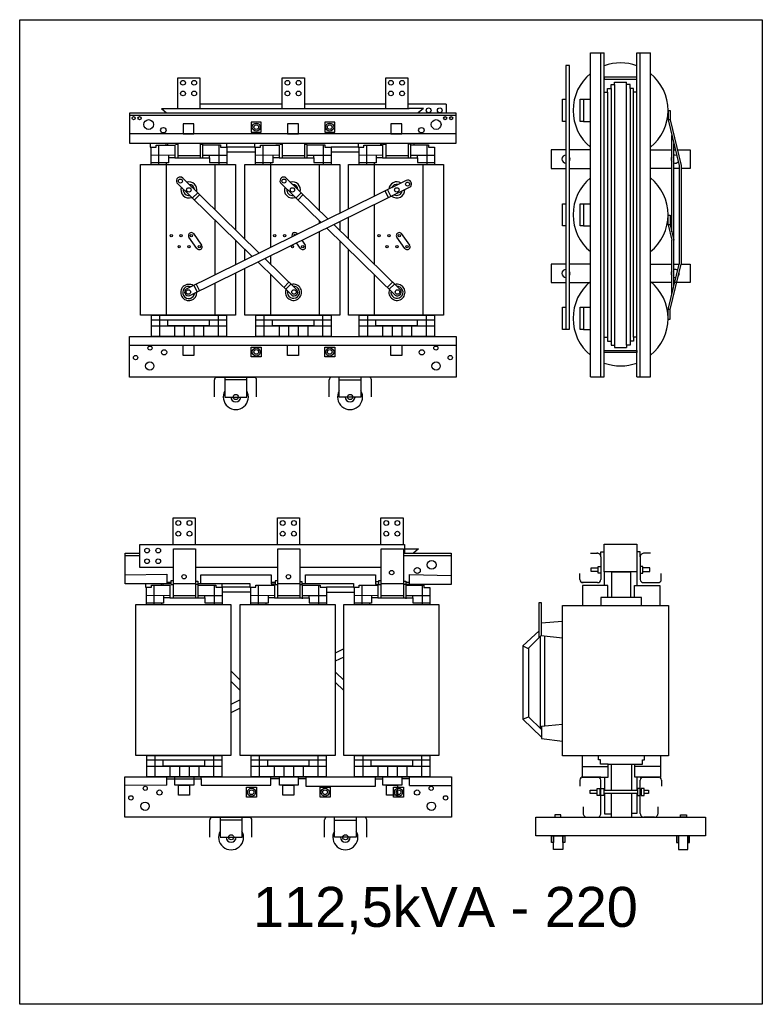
# Model space of a CAD drawing. Header units: millimetres. Extents: x 18098 to 54149, y 8095 to 18524.
# Tile 4 of 17: x 21424 to 23988, y 15127 to 18524. Entities that reach past the tile are written whole.
import ezdxf

# ---------------------------------------------------------------- set-up
doc = ezdxf.new("R2010")
doc.units = ezdxf.units.MM
for name, color, linetype in [('BOBINA', 2, 'Continuous'), ('CULATRA', 1, 'Continuous'), ('DETALHE', 3, 'Continuous'), ('L1', 1, 'Continuous'), ('L2', 2, 'Continuous')]:
    doc.layers.add(name, color=color, linetype=linetype)
doc.styles.get("Standard").update_dxf_attribs({"font": 'arial.ttf'})

msp = doc.modelspace()

# ---------------------------------------------------------------- linework, layer by layer
at = {"layer": 'BOBINA'}
for points in [[(22169.4, 17649.6), (22169.4, 17504), (21841.4, 17504), (21841.4, 18024.2), (22169.4, 18024.2), (22169.4, 17799)], [(22201.7, 17767.3), (22201.7, 18024.2), (22529.7, 18024.2), (22529.7, 17855.7)], [(22558.9, 17870.1), (22558.9, 18024.2), (22886.9, 18024.2), (22886.9, 17504), (22558.9, 17504), (22558.9, 17651.1)], [(22558.9, 17767.3), (22558.9, 17841.7)], [(22529.7, 17827.3), (22529.7, 17796)], [(22169.4, 17763.3), (22169.4, 17728.7)], [(22529.7, 17760.3), (22529.7, 17665.5)], [(22169.4, 17728.7), (22169.4, 17678)], [(22201.7, 17693.9), (22201.7, 17731.6)], [(22558.9, 17651.1), (22558.9, 17731.6)], [(22529.7, 17665.5), (22529.7, 17504), (22201.7, 17504), (22201.7, 17665.5)]]:
    msp.add_lwpolyline(points, dxfattribs=at)
for points in [[(21825.2, 16505.4), (22153.2, 16505.4), (22153.2, 15985.1), (21825.2, 15985.1)], [(22185.5, 16505.4), (22513.5, 16505.4), (22513.5, 15985.1), (22185.5, 15985.1)], [(22542.8, 16505.4), (22870.8, 16505.4), (22870.8, 15985.1), (22542.8, 15985.1)], [(23298.3, 16502.6), (23664, 16502.6), (23664, 15983.3), (23298.3, 15983.3)]]:
    msp.add_lwpolyline(points, close=True, dxfattribs=at)
at = {"layer": 'CULATRA'}
for p, q in [((21913.7, 18217.3), (21931.1, 18201.8)), ((22330.5, 18231.6), (22046.7, 18231.6)), ((22687.7, 18231.6), (22407, 18231.6)), ((22896.2, 18231.6), (22764.3, 18231.6)), ((22817.7, 18217.3), (22768.4, 18217.3)), ((22817.7, 18217.3), (22800.2, 18201.8)), ((22896.2, 18231.6), (22896.2, 18201.8)), ((21804.8, 18096.6), (21804.8, 18201.8)), ((21804.8, 18201.8), (22930.1, 18201.8)), ((21804.8, 18194.1), (22930.1, 18194.1)), ((22930.1, 18201.8), (22930.1, 18096.6)), ((22930.1, 18129.6), (21804.8, 18129.6)), ((22930.1, 18096.6), (21804.8, 18096.6)), ((21875.1, 18096.6), (21875.1, 18084.3)), ((21875.1, 18084.3), (21878.3, 18084.3)), ((21928.9, 18096.6), (21928.9, 18091)), ((21934.3, 18096.6), (21934.3, 18091)), ((21961.8, 18096.6), (21961.8, 18093.8)), ((21961.8, 18093.8), (21971.2, 18093.8)), ((22055.5, 18093.3), (22047.7, 18093.3)), ((22055.5, 18096.6), (22055.5, 18093.3)), ((22139, 18084.3), (22139, 18097.4)), ((22235.4, 18084.3), (22139, 18084.3)), ((22235.4, 18096.6), (22235.4, 18084.3)), ((22235.4, 18084.3), (22238.6, 18084.3)), ((22308.7, 18096.6), (22308.7, 18095.9)), ((22308.7, 18095.9), (22322.1, 18095.9)), ((22322.1, 18096.6), (22322.1, 18093.8)), ((22322.1, 18093.8), (22331.5, 18093.8)), ((22414, 18093), (22408, 18093)), ((22414, 18096.6), (22414, 18093)), ((22592.7, 18084.3), (22499.3, 18084.3)), ((22592.7, 18097.4), (22592.7, 18084.3)), ((22592.7, 18084.3), (22595.9, 18084.3)), ((22668.8, 18096.6), (22668.8, 18095.4)), ((22668.8, 18095.4), (22679.4, 18095.4)), ((22679.4, 18096.6), (22679.4, 18093.8)), ((22679.4, 18093.8), (22688.8, 18093.8)), ((22773.4, 18094), (22765.3, 18094)), ((22773.4, 18096.6), (22773.4, 18094)), ((22785.6, 18094.2), (22785.6, 18096.6)), ((22139, 18068.1), (22238.6, 18068.1)), ((22499.3, 18067.3), (22595.9, 18067.3)), ((21930.2, 18024.2), (21930.2, 17504)), ((22097.8, 18024.2), (22097.8, 17869)), ((22290.5, 18024.2), (22290.5, 17783.5)), ((22458.1, 18024.2), (22458.1, 17866.1)), ((22647.8, 18024.2), (22647.8, 17914)), ((22815.4, 18024.2), (22815.4, 17504)), ((21987.3, 17977.2), (22251.5, 17718.5)), ((22344.6, 17977.2), (22489.1, 17835.7)), ((21967.2, 17961.3), (22227.3, 17706.6)), ((22758.7, 17968.7), (21999, 17594)), ((22772.9, 17947.3), (22010.9, 17571.4)), ((22324.5, 17961.3), (22464.9, 17823.8)), ((22694.1, 17936.8), (22705.4, 17913.9)), ((22038.8, 17926.8), (22021, 17908.6)), ((22045.7, 17920), (22027.9, 17901.8)), ((22396.1, 17926.8), (22378.2, 17908.6)), ((22403, 17920), (22385.2, 17901.8)), ((22685.4, 17932.5), (22696.7, 17909.6)), ((22647.8, 17885.5), (22647.8, 17680.3)), ((22097.8, 17833.4), (22097.8, 17658.6)), ((22458.1, 17830.4), (22458.1, 17820.4)), ((22484.2, 17804.9), (22720.6, 17573.3)), ((22508.4, 17816.8), (22738.8, 17591.2)), ((22036.4, 17733.8), (22008.6, 17773.1)), ((22024.1, 17785.9), (22052.3, 17746.1)), ((22290.5, 17783.5), (22290.5, 17737.7)), ((22381.3, 17785.9), (22383.1, 17783.4)), ((22458.1, 17792), (22458.1, 17661.6)), ((22754, 17733.8), (22726.2, 17773.1)), ((22741.6, 17785.9), (22769.9, 17746.1)), ((22393.7, 17733.8), (22379.8, 17753.4)), ((22398, 17762.4), (22409.6, 17746.1)), ((22270.8, 17699.6), (22381.5, 17591.2)), ((22273.2, 17700.8), (22273.2, 17697.2)), ((22290.5, 17709.3), (22290.5, 17680.3)), ((22246.6, 17687.7), (22363.3, 17573.3)), ((22097.8, 17658.6), (22097.8, 17642.7)), ((22290.5, 17644.6), (22290.5, 17504)), ((22458.1, 17661.6), (22458.1, 17504)), ((22647.8, 17644.6), (22647.8, 17607.3)), ((22025.1, 17607), (22036.5, 17584.2)), ((22033.6, 17611.2), (22045, 17588.4)), ((22097.8, 17614.3), (22097.8, 17504)), ((22353.9, 17618.2), (22336, 17600)), ((22360.6, 17611.6), (22342.8, 17593.4)), ((22647.8, 17607.3), (22647.8, 17504)), ((22711.1, 17618.2), (22693.3, 17600)), ((22717.9, 17611.6), (22700.1, 17593.4)), ((21803.7, 17400.6), (22931.4, 17400.6)), ((22132.8, 17290.6), (22132.8, 17221.8)), ((22208, 17281.3), (22132.8, 17281.3)), ((22208, 17221.8), (22208, 17290.6)), ((22527.1, 17221.8), (22527.1, 17290.6)), ((22527.1, 17281.3), (22602.3, 17281.3)), ((22602.3, 17290.6), (22602.3, 17221.8)), ((22132.8, 17221.8), (22208, 17221.8)), ((22602.3, 17221.8), (22527.1, 17221.8)), ((21788.6, 16577.7), (21788.6, 16682.9)), ((21788.6, 16682.9), (21838.9, 16682.9)), ((22749.1, 16682.9), (22914, 16682.9)), ((22752.2, 16712.7), (22752.2, 16682.9)), ((22752.2, 16698.4), (22801.5, 16698.4)), ((22801.5, 16698.4), (22784, 16682.9)), ((22914, 16682.9), (22914, 16575.3)), ((21788.6, 16675.2), (21838.9, 16675.2)), ((22749.1, 16675.2), (22914, 16675.2)), ((22031.5, 16634.9), (22315.3, 16634.9)), ((22391.8, 16634.9), (22672.6, 16634.9)), ((21788.6, 16608.2), (21931.9, 16610.7)), ((21945.6, 16577.7), (21788.6, 16577.7)), ((21858.9, 16577.7), (21858.9, 16565.4)), ((21912.7, 16577.7), (21912.7, 16572.1)), ((21918.1, 16577.7), (21918.1, 16572.1)), ((21931.9, 16610.7), (21931.9, 16577.7)), ((21931.9, 16583.3), (21945.6, 16583.3)), ((21955, 16587.3), (21945.6, 16587.3)), ((21945.6, 16587.3), (21945.6, 16574.9)), ((22031.5, 16586.2), (22039.3, 16586.2)), ((22039.3, 16586.2), (22039.3, 16574.4)), ((22039.3, 16578.5), (22219.2, 16578.5)), ((22050.1, 16578.5), (22050.1, 16608.3)), ((22050.1, 16608.3), (22292.5, 16608.3)), ((22122.8, 16565.4), (22122.8, 16578.5)), ((22219.2, 16578.5), (22219.2, 16565.4)), ((22292.5, 16608.3), (22292.5, 16577)), ((22292.5, 16583.2), (22305.9, 16583.2)), ((22315.3, 16587.3), (22305.9, 16587.3)), ((22305.9, 16587.3), (22305.9, 16574.9)), ((22391.8, 16585.8), (22397.8, 16585.8)), ((22397.8, 16585.8), (22397.8, 16574.1)), ((22397.8, 16578.5), (22576.5, 16578.5)), ((22410.5, 16578.5), (22410.5, 16608)), ((22410.5, 16608), (22652.6, 16608)), ((22576.5, 16578.5), (22576.5, 16565.4)), ((22652.6, 16608), (22652.6, 16576.5)), ((22663.2, 16583.6), (22652.6, 16583.6)), ((22672.6, 16587.3), (22663.2, 16587.3)), ((22663.2, 16587.3), (22663.2, 16574.9)), ((22749.1, 16587), (22757.2, 16587)), ((22757.2, 16587), (22757.2, 16575.1)), ((22757.2, 16583.3), (22769.4, 16583.3)), ((22769.4, 16575.3), (22769.4, 16609.3)), ((22769.4, 16609.3), (22914, 16605.8)), ((21858.9, 16565.4), (21862.2, 16565.4)), ((21945.6, 16574.9), (21955, 16574.9)), ((22039.3, 16574.4), (22031.5, 16574.4)), ((22219.2, 16565.4), (22122.8, 16565.4)), ((22122.8, 16549.2), (22222.5, 16549.2)), ((22219.2, 16565.4), (22222.5, 16565.4)), ((22292.5, 16577), (22305.9, 16577)), ((22305.9, 16574.9), (22315.3, 16574.9)), ((22397.8, 16574.1), (22391.8, 16574.1)), ((22576.5, 16565.4), (22483.1, 16565.4)), ((22483.1, 16548.4), (22579.7, 16548.4)), ((22576.5, 16565.4), (22579.7, 16565.4)), ((22652.6, 16576.5), (22663.2, 16576.5)), ((22663.2, 16574.9), (22672.6, 16574.9)), ((22757.2, 16575.1), (22749.1, 16575.1)), ((22914, 16575.3), (22757.8, 16575.3)), ((23366.2, 15983.3), (23366.2, 15910.2)), ((23421.8, 15970.5), (23421.8, 15983.3)), ((23429, 15970.5), (23421.8, 15970.5)), ((23429, 15955.2), (23429, 15970.5)), ((23573.7, 15955.2), (23573.7, 15970.5)), ((23573.7, 15970.5), (23580.9, 15970.5)), ((23580.9, 15970.5), (23580.9, 15983.3)), ((23636.5, 15983.3), (23636.5, 15910.2)), ((23366.2, 15946.7), (23455.5, 15946.7)), ((23455.5, 15955.2), (23429, 15955.2)), ((23455.5, 15910.2), (23455.5, 15955.2)), ((23455.5, 15955.2), (23547.2, 15955.2)), ((23466.1, 15955.2), (23466.1, 15865.7)), ((23536.4, 15955.2), (23536.4, 15865.7)), ((23547.2, 15910.2), (23547.2, 15955.2)), ((23547.2, 15955.2), (23573.7, 15955.2)), ((23636.5, 15946.7), (23547.2, 15946.7)), ((21932.4, 15883), (21932.4, 15911.2)), ((21932.4, 15904.9), (21960.5, 15904.9)), ((21960.5, 15904.9), (22051.2, 15904.9)), ((22051.2, 15904.9), (22051.2, 15911.2)), ((22051.2, 15904.9), (22051.2, 15882.1)), ((22291.8, 15882.1), (22291.8, 15911.2)), ((22291.8, 15905.2), (22320.8, 15905.2)), ((22385.6, 15905.5), (22411.6, 15905.5)), ((22411.6, 15911.2), (22411.6, 15879.6)), ((22653, 15879.6), (22653, 15911.2)), ((22653, 15905), (22678.1, 15905)), ((22742.9, 15905.7), (22769.6, 15905.7)), ((22769.6, 15880.9), (22769.6, 15911.2)), ((23442.7, 15910.2), (23442.7, 15865.7)), ((23555.7, 15865.7), (23555.7, 15910.2)), ((21932.4, 15883), (21787.5, 15881.7)), ((22051.2, 15882.1), (22291.8, 15882.1)), ((22411.6, 15879.6), (22653, 15879.6)), ((22769.6, 15880.9), (22915.2, 15880.9)), ((23442.7, 15853.9), (23442.7, 15784.2)), ((23466.1, 15853.9), (23466.1, 15772)), ((23536.4, 15853.9), (23536.4, 15772)), ((23555.7, 15786.1), (23555.7, 15853.9)), ((22116.7, 15771.7), (22116.7, 15702.9)), ((22191.8, 15702.9), (22191.8, 15771.7)), ((22510.9, 15702.9), (22510.9, 15771.7)), ((22586.1, 15771.7), (22586.1, 15702.9)), ((23442.7, 15784.2), (23466.1, 15784.2)), ((23536.4, 15786.1), (23555.7, 15786.1)), ((22191.8, 15762.4), (22116.7, 15762.4)), ((22510.9, 15762.4), (22586.1, 15762.4)), ((22116.7, 15702.9), (22191.8, 15702.9)), ((22586.1, 15702.9), (22510.9, 15702.9))]:
    msp.add_line(p, q, dxfattribs=at)
for points in [[(22223.7, 18136.1), (22258.3, 18136.1), (22258.3, 18169.9), (22223.7, 18169.9)], [(22477.3, 18136.1), (22512, 18136.1), (22512, 18169.9), (22477.3, 18169.9)], [(21803.7, 17430.1), (22931.4, 17430.1), (22931.4, 17290.6), (21803.7, 17290.6)], [(22223.7, 17394.1), (22258.3, 17394.1), (22258.3, 17360.3), (22223.7, 17360.3)], [(22477.3, 17394.1), (22512, 17394.1), (22512, 17360.3), (22477.3, 17360.3)], [(21787.5, 15911.2), (22915.2, 15911.2), (22915.2, 15771.7), (21787.5, 15771.7)], [(22207.5, 15875.2), (22242.1, 15875.2), (22242.1, 15841.4), (22207.5, 15841.4)], [(22461.2, 15875.2), (22495.8, 15875.2), (22495.8, 15841.4), (22461.2, 15841.4)], [(22714.7, 15875.2), (22749.3, 15875.2), (22749.3, 15841.4), (22714.7, 15841.4)], [(23205.4, 15772), (23791.7, 15772), (23791.7, 15708.1), (23205.4, 15708.1)], [(23271, 15772), (23292.3, 15772), (23292.3, 15780), (23271, 15780)], [(23726.1, 15772), (23704.8, 15772), (23704.8, 15780), (23726.1, 15780)], [(23260.4, 15708.1), (23267, 15708.1), (23267, 15684.6), (23260.4, 15684.6)], [(23267, 15708.1), (23299.4, 15708.1), (23299.4, 15661.2), (23267, 15661.2)], [(23299.4, 15708.1), (23306, 15708.1), (23306, 15684.6), (23299.4, 15684.6)], [(23697.8, 15708.1), (23691.2, 15708.1), (23691.2, 15684.6), (23697.8, 15684.6)], [(23730.1, 15708.1), (23697.8, 15708.1), (23697.8, 15661.2), (23730.1, 15661.2)], [(23736.7, 15708.1), (23730.1, 15708.1), (23730.1, 15684.6), (23736.7, 15684.6)]]:
    msp.add_lwpolyline(points, close=True, dxfattribs=at)
for points in [[(23309.8, 18074.6), (23258.5, 18074.6), (23258.5, 18010.6), (23309.8, 18010.6)], [(23394.9, 18074.6), (23322, 18074.6)], [(23601.9, 18074.6), (23675.2, 18074.6)], [(23682.1, 18074.6), (23687.3, 18074.6)], [(23694.1, 18074.6), (23738.3, 18074.6), (23738.3, 18010.6), (23707.2, 18010.6)], [(23322, 18010.6), (23394.9, 18010.6)], [(23675.2, 18010.6), (23601.9, 18010.6)], [(23700.3, 18010.6), (23682.1, 18010.6)], [(23309.8, 17680.3), (23258.5, 17680.3), (23258.5, 17616.4), (23309.8, 17616.4)], [(23394.9, 17680.3), (23322, 17680.3)], [(23601.9, 17680.3), (23675.2, 17680.3)], [(23682.1, 17680.3), (23700.3, 17680.3)], [(23707.2, 17680.3), (23738.3, 17680.3), (23738.3, 17616.4), (23682.1, 17616.4)], [(23322, 17616.4), (23394.9, 17616.4)], [(23675.2, 17616.4), (23601.9, 17616.4)]]:
    msp.add_lwpolyline(points, dxfattribs=at)
for centre, radius in [((21817.7, 18183.9), 5.49), ((21838.3, 18183.9), 5.49), ((21869.5, 18161.9), 16.9), ((22861.9, 18161.9), 16.9), ((22893, 18183.9), 5.49), ((22913.6, 18183.9), 5.49), ((21920.3, 18142.3), 9.51), ((22241, 18153), 14), ((22241, 18153), 8.1), ((22494.6, 18153), 14), ((22494.6, 18153), 8.1), ((22811, 18142.3), 9.51), ((21979.3, 17967), 6.88), ((22336.5, 17967), 6.88), ((22008.4, 17936.4), 7.66), ((22365.7, 17936.4), 7.66), ((22726, 17936.4), 7.66), ((22763.2, 17956.4), 6.88), ((21947.5, 17778.9), 3.94), ((21981.4, 17778.9), 3.94), ((22016.8, 17778.9), 3.94), ((22304.8, 17778.9), 3.94), ((22338.7, 17778.9), 3.94), ((22665.1, 17778.9), 3.94), ((22699, 17778.9), 3.94), ((22734.4, 17778.9), 3.94), ((21974.9, 17740.3), 3.94), ((22008.7, 17740.3), 3.94), ((22044.1, 17740.3), 3.94), ((22366, 17740.3), 3.94), ((22401.4, 17740.3), 3.94), ((22692.4, 17740.3), 3.94), ((22726.3, 17740.3), 3.94), ((22761.7, 17740.3), 3.94), ((22006.6, 17584), 7.9), ((22371.2, 17584), 7.9), ((22728.5, 17584), 7.9), ((21874.1, 17390.6), 7.13), ((22861, 17390.6), 7.13), ((21824.6, 17357.6), 7.5), ((21922.9, 17376), 9), ((22241, 17377.2), 14), ((22241, 17377.2), 8.1), ((22494.6, 17377.2), 14), ((22494.6, 17377.2), 8.1), ((22812.2, 17376), 9), ((22910.5, 17357.6), 7.5), ((21873.4, 17328.8), 14.3), ((22861.7, 17328.8), 14.3), ((22170.4, 17221.8), 8.9), ((22564.7, 17221.8), 8.9), ((22846.5, 16642.8), 15.3), ((22708.4, 16616.1), 7.61), ((22796.6, 16623.2), 10.5), ((21991.8, 16601.8), 7.61), ((22352.1, 16601.8), 7.61), ((21857.9, 15871.8), 7.13), ((21906.7, 15857.1), 9), ((22224.8, 15858.3), 14), ((22224.8, 15858.3), 8.1), ((22478.5, 15858.3), 14), ((22478.5, 15858.3), 8.1), ((22732, 15858.3), 14), ((22732, 15858.3), 8.1), ((22796, 15857.1), 9), ((22844.8, 15871.8), 7.13), ((21808.4, 15838.8), 7.5), ((22894.3, 15838.8), 7.5), ((21857.2, 15809.9), 14.3), ((22845.6, 15809.9), 14.3), ((22154.2, 15702.9), 8.9), ((22548.5, 15702.9), 8.9)]:
    msp.add_circle(centre, radius, dxfattribs=at)
for centre, radius, start, end in [((21978.4, 17967.8), 13, 46.642, 210.024), ((22335.7, 17967.8), 13, 46.642, 210.024), ((22008.4, 17936.4), 27.8, 159.0021, 292.1868), ((22008.4, 17936.4), 27.8, 159.0021, 292.1868), ((22008.4, 17936.4), 19.2, 170.7808, 280.4081), ((22008.4, 17936.4), 27.8, 346.7722, 104.4167), ((22008.4, 17936.4), 27.8, 346.7722, 104.4167), ((22008.4, 17936.4), 19.2, 4.2638, 86.9251), ((22365.7, 17936.4), 27.8, 159.0021, 292.1868), ((22365.7, 17936.4), 27.8, 159.0021, 292.1868), ((22365.7, 17936.4), 19.2, 170.7808, 280.4081), ((22365.7, 17936.4), 27.8, 346.7722, 104.4167), ((22365.7, 17936.4), 27.8, 346.7722, 104.4167), ((22365.7, 17936.4), 19.2, 4.2638, 86.9251), ((22726, 17936.4), 27.8, 57.4747, 175.1192), ((22726, 17936.4), 27.8, 57.4747, 175.1192), ((22726, 17936.4), 27.8, 229.7046, 2.8893), ((22726, 17936.4), 27.8, 229.7046, 2.8893), ((22726, 17936.4), 19.2, 74.9663, 157.6276), ((22764.2, 17956.9), 13, 311.8674, 115.2494), ((22726, 17936.4), 19.2, 241.4833, 351.1106), ((22016.8, 17778.9), 10.1, 26.9095, 215.3387), ((22374.1, 17778.9), 10.1, 26.9095, 205.7743), ((22374.1, 17778.9), 3.94, 27.4774, 205.0295), ((22734.4, 17778.9), 10.1, 26.9095, 215.3387), ((22044.1, 17740.3), 10.1, 210.637, 35.4323), ((22401.4, 17740.3), 10.1, 210.637, 35.4323), ((22761.7, 17740.3), 10.1, 210.637, 35.4323), ((22008.1, 17582.6), 28, 56.8542, 2.7277), ((22008.1, 17582.6), 20.9, 69.111, 353.8189), ((22369.4, 17583.2), 28, 159.3603, 105.2339), ((22369.4, 17583.2), 20.9, 168.2691, 92.9771), ((22726.7, 17583.2), 28, 159.3603, 105.2339), ((22726.7, 17583.2), 20.9, 168.2691, 92.9771), ((22006.4, 17583.5), 12.8, 124.871, 290.4644), ((22371.3, 17583.4), 12.8, 231.6236, 37.217), ((22728.5, 17583.4), 12.8, 231.6236, 37.217), ((22170.4, 17221.8), 43.3, 150.1435, 29.8565), ((22564.7, 17221.8), 43.3, 150.1435, 29.8565), ((22170.4, 17221.8), 17.1, 180, 0), ((22564.7, 17221.8), 17.1, 180, 0), ((22154.2, 15702.9), 43.3, 150.1435, 29.8565), ((22154.2, 15702.9), 17.1, 180, 0), ((22548.5, 15702.9), 43.3, 150.1435, 29.8565), ((22548.5, 15702.9), 17.1, 180, 0)]:
    msp.add_arc(centre, radius, start, end, dxfattribs=at)
at = {"layer": 'DETALHE'}
for p, q in [((22096.6, 17222.4), (22096.6, 17281.3)), ((22104.3, 17290.6), (22234.5, 17290.6)), ((22242.1, 17222.4), (22242.1, 17281.3)), ((22493, 17222.4), (22493, 17281.3)), ((22630.8, 17290.6), (22500.6, 17290.6)), ((22638.5, 17222.4), (22638.5, 17281.3)), ((23394.9, 16683), (23418.3, 16683)), ((23601.9, 16683), (23578.4, 16683)), ((23430.5, 16670), (23430.5, 16591.7)), ((23566.2, 16670), (23566.2, 16591.7)), ((23357.8, 16591.7), (23357.8, 16612.4)), ((23638.9, 16591.7), (23638.9, 16612.4)), ((23418.8, 16581.4), (23366.2, 16581.4)), ((23577.9, 16581.4), (23630.5, 16581.4)), ((23357.8, 15899.9), (23357.8, 15879.2)), ((23366.2, 15910.2), (23455.5, 15910.2)), ((23430.5, 15910.2), (23366.2, 15910.2)), ((23430.5, 15785), (23430.5, 15899.9)), ((23636.5, 15910.2), (23547.2, 15910.2)), ((23630.9, 15910.2), (23547.2, 15910.2)), ((23566.6, 15910.2), (23630.9, 15910.2)), ((23566.6, 15785), (23566.6, 15899.9)), ((23639.3, 15899.9), (23639.3, 15879.2)), ((23369.6, 15807.9), (23369.6, 15785)), ((23627.5, 15807.9), (23627.5, 15785)), ((22080.5, 15703.5), (22080.5, 15762.5)), ((22088.1, 15771.7), (22218.3, 15771.7)), ((22225.9, 15703.5), (22225.9, 15762.5)), ((22476.8, 15703.5), (22476.8, 15762.5)), ((22614.6, 15771.7), (22484.5, 15771.7)), ((22622.3, 15703.5), (22622.3, 15762.5)), ((23381.8, 15772), (23418.3, 15772)), ((23615.3, 15772), (23578.8, 15772))]:
    msp.add_line(p, q, dxfattribs=at)
for centre, radius, start, end in [((22106.1, 17281.3), 9.46, 101.207, 180), ((22232.6, 17281.3), 9.46, 0, 78.793), ((22502.5, 17281.3), 9.46, 101.207, 180), ((22629, 17281.3), 9.46, 0, 78.793), ((23417.6, 16670), 13, 0, 93.3125), ((23579.2, 16670), 13, 86.6875, 180), ((23368.2, 16591.7), 10.4, 180, 277.5762), ((23418.9, 16593.2), 11.8, 269.8365, 352.5873), ((23577.9, 16593.2), 11.8, 187.4127, 270.1635), ((23628.6, 16591.7), 10.4, 262.4238, 0), ((23368.2, 15899.9), 10.4, 82.4238, 180), ((23420.2, 15899.9), 10.4, 0, 97.5762), ((23576.9, 15899.9), 10.4, 82.4238, 180), ((23628.9, 15899.9), 10.4, 0, 97.5762), ((22089.9, 15762.5), 9.46, 101.207, 180), ((22216.4, 15762.5), 9.46, 0, 78.793), ((22486.3, 15762.5), 9.46, 101.207, 180), ((22612.8, 15762.5), 9.46, 0, 78.793), ((23382.5, 15785), 13, 180, 273.3125), ((23417.6, 15785), 13, 266.6875, 0), ((23579.5, 15785), 13, 180, 273.3125), ((23614.6, 15785), 13, 266.6875, 0)]:
    msp.add_arc(centre, radius, start, end, dxfattribs=at)
at = {"layer": 'L1'}
for p, q in [((23394.9, 17291.3), (23394.9, 18409.7)), ((23394.9, 18409.7), (23442.3, 18409.7)), ((23430.5, 17291.3), (23430.5, 18409.7)), ((23442.3, 17291.3), (23442.3, 18409.7)), ((23554.5, 17291.3), (23554.5, 18409.7)), ((23554.5, 18409.7), (23601.9, 18409.7)), ((23566.2, 17291.3), (23566.2, 18409.7)), ((23601.9, 17291.3), (23601.9, 18409.7)), ((21970.2, 18217.3), (21970.2, 18323.5)), ((21970.2, 18323.5), (22046.7, 18323.5)), ((22046.7, 18323.5), (22046.7, 18217.3)), ((22330.5, 18217.3), (22330.5, 18323.5)), ((22330.5, 18323.5), (22407, 18323.5)), ((22407, 18323.5), (22407, 18217.3)), ((22687.7, 18217.3), (22687.7, 18323.5)), ((22687.7, 18323.5), (22764.3, 18323.5)), ((22764.3, 18323.5), (22764.3, 18217.3)), ((23453.6, 18273), (23453.6, 18286.4)), ((23453.6, 18286.4), (23465.7, 18286.4)), ((23465.7, 18286.4), (23465.7, 18299.8)), ((23465.7, 18299.8), (23477.8, 18299.8)), ((23465.7, 18286.4), (23465.7, 17414.6)), ((23477.8, 18299.8), (23477.8, 18308.3)), ((23477.8, 18308.3), (23519, 18308.3)), ((23477.8, 18299.8), (23477.8, 17401.1)), ((23519, 18299.8), (23519, 18308.3)), ((23531.1, 18299.8), (23519, 18299.8)), ((23519, 17401.1), (23519, 18299.8)), ((23531.1, 18286.4), (23531.1, 18299.8)), ((23543.1, 18286.4), (23531.1, 18286.4)), ((23531.1, 18286.4), (23531.1, 17414.6)), ((23543.1, 18273), (23543.1, 18286.4)), ((23370.9, 18249), (23394.9, 18249)), ((23442.1, 18273), (23453.6, 18273)), ((23453.6, 18273), (23453.6, 17428)), ((23554.7, 18273), (23543.1, 18273)), ((23543.1, 17428), (23543.1, 18273)), ((21913.7, 18217.3), (22768.4, 18217.3)), ((23662.4, 18210.8), (23662.4, 18177.8)), ((23662.4, 18210.8), (23669.2, 18210.8)), ((23669.2, 18210.8), (23669.2, 18177.8)), ((23662.4, 18177.8), (23700.3, 18020.8)), ((23669.2, 18177.8), (23662.4, 18177.8)), ((23669.2, 18177.8), (23707.2, 18020.6)), ((23370.9, 18172.6), (23394.9, 18172.6)), ((23675.2, 17791.4), (23675.2, 18123.5)), ((21878.3, 18024.2), (21878.3, 18084.3)), ((21878.3, 18084.3), (21895.2, 18084.3)), ((21895.2, 18084.3), (21895.2, 18091)), ((21895.2, 18091), (21959.4, 18091)), ((21895.2, 18084.3), (21895.2, 18084.3)), ((21903.6, 18091), (21903.6, 18024.2)), ((21959.4, 18091), (21959.4, 18084.3)), ((21959.4, 18084.3), (21959.4, 18047.3)), ((21971.2, 18047.3), (21971.2, 18096.6)), ((22047.7, 18096.6), (22047.7, 18047.3)), ((22056.8, 18047.3), (22056.8, 18091.4)), ((22056.8, 18091.4), (22117.9, 18091.4)), ((22111.7, 18091.4), (22111.7, 18024.2)), ((22117.9, 18091.4), (22117.9, 18084.3)), ((22117.9, 18084.3), (22139, 18084.3)), ((22139, 18084.3), (22139, 18024.2)), ((22238.6, 18024.2), (22238.6, 18084.3)), ((22238.6, 18084.3), (22255.5, 18084.3)), ((22255.5, 18084.3), (22255.5, 18091)), ((22255.5, 18091), (22319.7, 18091)), ((22255.5, 18084.3), (22255.5, 18084.3)), ((22263.9, 18091), (22263.9, 18024.2)), ((22319.7, 18091), (22319.7, 18084.3)), ((22319.7, 18084.3), (22319.7, 18047.3)), ((22331.5, 18047.3), (22331.5, 18096.6)), ((22408, 18096.6), (22408, 18047.3)), ((22417.1, 18044.7), (22417.1, 18091.4)), ((22417.1, 18091.4), (22478.2, 18091.4)), ((22472, 18091.4), (22472, 18024.2)), ((22478.2, 18091.4), (22478.2, 18084.3)), ((22478.2, 18084.3), (22499.3, 18084.3)), ((22499.3, 18084.3), (22499.3, 18024.2)), ((22595.9, 18024.2), (22595.9, 18084.3)), ((22595.9, 18084.3), (22612.7, 18084.3)), ((22612.7, 18084.3), (22612.7, 18091)), ((22612.7, 18091), (22677, 18091)), ((22612.7, 18084.3), (22612.7, 18084.3)), ((22621.1, 18091), (22621.1, 18024.2)), ((22677, 18091), (22677, 18084.3)), ((22677, 18084.3), (22677, 18047.3)), ((22688.8, 18047.3), (22688.8, 18096.6)), ((22765.3, 18096.6), (22765.3, 18047.3)), ((22774.4, 18044.7), (22774.4, 18091.4)), ((22774.4, 18091.4), (22835.5, 18091.4)), ((22829.3, 18091.4), (22829.3, 18024.2)), ((22835.5, 18091.4), (22835.5, 18083.6)), ((22835.5, 18083.6), (22856.6, 18083.6)), ((22856.6, 18083.6), (22856.6, 18024.2)), ((23682.1, 17763), (23682.1, 18096.4)), ((21878.3, 18055.8), (21959.4, 18057.1)), ((21937.6, 18056.8), (21937.6, 18029.6)), ((21959.4, 18047.3), (21937.6, 18047.3)), ((21959.4, 18047.3), (22079.5, 18047.3)), ((21971.2, 18055.6), (22047.7, 18055.6)), ((22056.8, 18055.7), (22139, 18055.7)), ((22079.5, 18047.3), (22079.5, 18055.7)), ((22079.5, 18047.3), (22079.5, 18031)), ((22238.6, 18055.8), (22319.7, 18057.1)), ((22297.9, 18056.8), (22297.9, 18029.6)), ((22319.7, 18047.3), (22297.9, 18047.3)), ((22319.7, 18047.3), (22439.9, 18047.3)), ((22331.5, 18055.6), (22408, 18055.6)), ((22417.1, 18055.7), (22499.3, 18055.7)), ((22439.9, 18047.3), (22439.9, 18055.7)), ((22439.9, 18047.3), (22439.9, 18031)), ((22595.9, 18055.8), (22677, 18057.1)), ((22655.2, 18056.8), (22655.2, 18029.6)), ((22677, 18047.3), (22655.2, 18047.3)), ((22677, 18047.3), (22797.1, 18047.3)), ((22688.8, 18055.6), (22765.3, 18055.6)), ((22774.4, 18055.7), (22856.6, 18055.7)), ((22797.1, 18047.3), (22797.1, 18055.7)), ((22797.1, 18047.3), (22797.1, 18031)), ((21937.6, 18029.6), (21878.3, 18029.6)), ((21930.2, 18029.6), (21930.2, 18024.2)), ((22079.5, 18031), (22139, 18031)), ((22297.9, 18029.6), (22238.6, 18029.6)), ((22290.5, 18029.6), (22290.5, 18024.2)), ((22439.9, 18031), (22499.3, 18031)), ((22655.2, 18029.6), (22595.9, 18029.6)), ((22647.8, 18029.6), (22647.8, 18024.2)), ((22797.1, 18031), (22856.6, 18031)), ((23700.3, 18020.8), (23700.3, 17680.2)), ((23707.2, 18020.6), (23707.2, 17680.3)), ((23370.9, 17888.7), (23394.9, 17888.7)), ((23662.4, 17816.2), (23662.4, 17849.2)), ((23662.4, 17849.2), (23669.2, 17849.2)), ((23669.2, 17849.2), (23669.2, 17816.2)), ((23370.9, 17812.3), (23394.9, 17812.3)), ((23662.4, 17816.2), (23675.2, 17763.2)), ((23669.2, 17816.2), (23662.4, 17816.2)), ((23669.2, 17816.2), (23682.1, 17763)), ((23675.2, 17576.2), (23675.2, 17763.2)), ((23682.1, 17604.6), (23682.1, 17763)), ((23662.4, 17523.2), (23700.3, 17680.2)), ((23669.2, 17523.2), (23707.2, 17680.3)), ((23370.9, 17531.5), (23394.9, 17531.5)), ((23662.4, 17490.2), (23662.4, 17523.2)), ((23669.2, 17523.2), (23662.4, 17523.2)), ((23669.2, 17490.2), (23669.2, 17523.2)), ((21879.1, 17488.5), (22138.7, 17488.5)), ((21879.1, 17467.1), (22138.7, 17467.1)), ((21959.1, 17467.1), (21959.1, 17430.1)), ((21992.4, 17467.1), (21992.4, 17430.1)), ((22025.7, 17467.1), (22025.7, 17430.1)), ((22059, 17467.1), (22059, 17430.1)), ((22239.4, 17488.5), (22499, 17488.5)), ((22239.4, 17467.1), (22499, 17467.1)), ((22319.5, 17467.1), (22319.5, 17430.1)), ((22352.8, 17467.1), (22352.8, 17430.1)), ((22386.1, 17467.1), (22386.1, 17430.1)), ((22419.4, 17467.1), (22419.4, 17430.1)), ((22596.6, 17488.5), (22856.2, 17488.5)), ((22596.6, 17467.1), (22856.2, 17467.1)), ((22676.7, 17467.1), (22676.7, 17430.1)), ((22710, 17467.1), (22710, 17430.1)), ((22743.3, 17467.1), (22743.3, 17430.1)), ((22776.6, 17467.1), (22776.6, 17430.1)), ((23662.4, 17490.2), (23669.2, 17490.2)), ((23370.9, 17455), (23394.9, 17455)), ((23442.1, 17428), (23453.6, 17428)), ((23453.6, 17428), (23453.6, 17414.6)), ((23554.7, 17428), (23543.1, 17428)), ((23543.1, 17428), (23543.1, 17414.6)), ((23453.6, 17414.6), (23465.7, 17414.6)), ((23465.7, 17414.6), (23465.7, 17401.1)), ((23465.7, 17401.1), (23477.8, 17401.1)), ((23477.8, 17401.1), (23477.8, 17392.7)), ((23519, 17401.1), (23519, 17392.7)), ((23531.1, 17401.1), (23519, 17401.1)), ((23543.1, 17414.6), (23531.1, 17414.6)), ((23531.1, 17414.6), (23531.1, 17401.1)), ((23477.8, 17392.7), (23519, 17392.7)), ((23394.9, 17291.3), (23442.3, 17291.3)), ((23554.5, 17291.3), (23601.9, 17291.3)), ((21954, 16712.7), (21954, 16804.6)), ((21954, 16804.6), (22030.5, 16804.6)), ((22030.5, 16804.6), (22030.5, 16712.7)), ((22314.3, 16712.7), (22314.3, 16804.6)), ((22314.3, 16804.6), (22390.8, 16804.6)), ((22390.8, 16804.6), (22390.8, 16712.7)), ((22671.5, 16712.7), (22671.5, 16804.6)), ((22671.5, 16804.6), (22748.1, 16804.6)), ((22748.1, 16804.6), (22748.1, 16712.7)), ((21838.9, 16634.1), (21838.9, 16712.7)), ((21838.9, 16712.7), (22752.2, 16712.7)), ((21955, 16528.4), (21955, 16698.4)), ((21955, 16698.4), (22031.5, 16698.4)), ((22031.5, 16698.4), (22031.5, 16528.4)), ((22315.3, 16528.4), (22315.3, 16698.4)), ((22315.3, 16698.4), (22391.8, 16698.4)), ((22391.8, 16698.4), (22391.8, 16528.4)), ((22672.6, 16528.4), (22672.6, 16698.4)), ((22672.6, 16698.4), (22749.1, 16698.4)), ((22749.1, 16698.4), (22749.1, 16528.4)), ((23430.5, 16670), (23430.5, 16688.2)), ((23430.5, 16688.2), (23442.3, 16688.2)), ((23566.2, 16688.2), (23554.5, 16688.2)), ((23566.2, 16670), (23566.2, 16688.2)), ((21955, 16634.1), (21838.9, 16634.1)), ((23442.3, 16618.9), (23442.3, 16571)), ((23554.5, 16618.9), (23554.5, 16571)), ((21955, 16578.5), (22031.5, 16578.5)), ((22315.3, 16578.5), (22391.8, 16578.5)), ((22672.6, 16578.5), (22749.1, 16578.5)), ((21862.2, 16505.4), (21862.2, 16565.4)), ((21862.2, 16565.4), (21879, 16565.4)), ((21879, 16565.4), (21879, 16572.1)), ((21879, 16572.1), (21943.2, 16572.1)), ((21879, 16565.4), (21879, 16565.4)), ((21887.4, 16572.1), (21887.4, 16505.4)), ((21943.2, 16572.1), (21943.2, 16565.4)), ((21943.2, 16565.4), (21943.2, 16528.4)), ((22040.7, 16528.4), (22040.7, 16572.5)), ((22040.7, 16572.5), (22101.7, 16572.5)), ((22095.5, 16572.5), (22095.5, 16505.4)), ((22101.7, 16572.5), (22101.7, 16565.4)), ((22101.7, 16565.4), (22122.8, 16565.4)), ((22122.8, 16565.4), (22122.8, 16505.4)), ((22222.5, 16505.4), (22222.5, 16565.4)), ((22222.5, 16565.4), (22239.3, 16565.4)), ((22239.3, 16565.4), (22239.3, 16572.1)), ((22239.3, 16572.1), (22303.5, 16572.1)), ((22239.3, 16565.4), (22239.3, 16565.4)), ((22247.7, 16572.1), (22247.7, 16505.4)), ((22303.5, 16572.1), (22303.5, 16565.4)), ((22303.5, 16565.4), (22303.5, 16528.4)), ((22401, 16525.8), (22401, 16572.5)), ((22401, 16572.5), (22462.1, 16572.5)), ((22455.8, 16572.5), (22455.8, 16505.4)), ((22462.1, 16572.5), (22462.1, 16565.4)), ((22462.1, 16565.4), (22483.1, 16565.4)), ((22483.1, 16565.4), (22483.1, 16505.4)), ((22579.7, 16505.4), (22579.7, 16565.4)), ((22579.7, 16565.4), (22596.5, 16565.4)), ((22596.5, 16565.4), (22596.5, 16572.1)), ((22596.5, 16572.1), (22660.8, 16572.1)), ((22596.5, 16565.4), (22596.5, 16565.4)), ((22604.9, 16572.1), (22604.9, 16505.4)), ((22660.8, 16572.1), (22660.8, 16565.4)), ((22660.8, 16565.4), (22660.8, 16528.4)), ((22758.2, 16525.8), (22758.2, 16572.5)), ((22758.2, 16572.5), (22819.3, 16572.5)), ((22813.1, 16572.5), (22813.1, 16505.4)), ((22819.3, 16572.5), (22819.3, 16564.7)), ((22819.3, 16564.7), (22840.4, 16564.7)), ((22840.4, 16564.7), (22840.4, 16505.4)), ((23454.4, 16571), (23367.4, 16571)), ((23367.4, 16571), (23367.4, 16502.6)), ((23454.4, 16530.5), (23454.4, 16571)), ((23546.6, 16530.5), (23546.6, 16571)), ((23546.6, 16571), (23633.6, 16571)), ((23633.6, 16571), (23633.6, 16502.6)), ((21862.2, 16536.9), (21943.2, 16538.3)), ((21921.4, 16510.7), (21862.2, 16510.7)), ((21914, 16510.7), (21914, 16505.4)), ((21921.4, 16537.9), (21921.4, 16510.7)), ((21943.2, 16528.4), (21921.4, 16528.4)), ((21943.2, 16528.4), (22063.4, 16528.4)), ((21955, 16536.7), (22031.5, 16536.7)), ((22040.7, 16536.8), (22122.8, 16536.8)), ((22063.4, 16528.4), (22063.4, 16536.8)), ((22063.4, 16528.4), (22063.4, 16512.1)), ((22063.4, 16512.1), (22122.8, 16512.1)), ((22222.5, 16536.9), (22303.5, 16538.3)), ((22281.7, 16510.7), (22222.5, 16510.7)), ((22274.3, 16510.7), (22274.3, 16505.4)), ((22281.7, 16537.9), (22281.7, 16510.7)), ((22303.5, 16528.4), (22281.7, 16528.4)), ((22303.5, 16528.4), (22423.7, 16528.4)), ((22315.3, 16536.7), (22391.8, 16536.7)), ((22401, 16536.8), (22483.1, 16536.8)), ((22423.7, 16528.4), (22423.7, 16536.8)), ((22423.7, 16528.4), (22423.7, 16512.1)), ((22423.7, 16512.1), (22483.1, 16512.1)), ((22579.7, 16536.9), (22660.8, 16538.3)), ((22639, 16510.7), (22579.7, 16510.7)), ((22631.6, 16510.7), (22631.6, 16505.4)), ((22639, 16537.9), (22639, 16510.7)), ((22660.8, 16528.4), (22639, 16528.4)), ((22660.8, 16528.4), (22780.9, 16528.4)), ((22672.6, 16536.7), (22749.1, 16536.7)), ((22758.2, 16536.8), (22840.4, 16536.8)), ((22780.9, 16528.4), (22780.9, 16536.8)), ((22780.9, 16528.4), (22780.9, 16512.1)), ((22780.9, 16512.1), (22840.4, 16512.1)), ((23217.9, 16392), (23217.9, 16512.7)), ((23217.9, 16512.7), (23224.8, 16512.7)), ((23224.8, 16512.7), (23224.8, 16398.9)), ((23298.3, 16447.4), (23224.8, 16441)), ((23217.9, 16415.2), (23161.2, 16363.1)), ((23179.7, 16353.9), (23224.8, 16398.9)), ((23221.2, 16395.3), (23221.2, 16078.2)), ((23224.8, 16398.9), (23298.3, 16390.4)), ((23236, 16397.6), (23235.7, 16087.6)), ((22542.8, 16352.8), (22513.5, 16338.3)), ((23161.2, 16363.1), (23161.2, 16110)), ((23161.2, 16363.1), (23179.7, 16353.9)), ((23161.2, 16363.1), (23161.2, 16110)), ((23180.1, 16354.3), (23180.1, 16118)), ((22542.8, 16324.3), (22513.5, 16309.9)), ((22153.2, 16277.1), (22185.5, 16245.4)), ((22153.2, 16241.4), (22185.5, 16209.8)), ((22513.5, 16238.4), (22542.8, 16209.8)), ((22516, 16271.7), (22542.8, 16245.4)), ((22185.5, 16176.5), (22153.2, 16160.6)), ((22185.5, 16148.1), (22153.2, 16132.2)), ((23161.2, 16110), (23180.1, 16118)), ((23161.2, 16110), (23225.3, 16047.9)), ((23180.1, 16118), (23225.3, 16074.2)), ((23225.3, 16086.6), (23298.3, 16093.6)), ((23225.3, 16086.6), (23225.3, 16043.6)), ((23225.3, 16043.6), (23298.3, 16034.9)), ((21862.9, 15969.6), (22122.5, 15969.6)), ((22223.2, 15969.6), (22482.8, 15969.6)), ((22580.4, 15969.6), (22840, 15969.6)), ((21862.9, 15948.2), (22122.5, 15948.2)), ((21943, 15948.2), (21943, 15911.2)), ((21976.3, 15948.2), (21976.3, 15911.2)), ((22009.6, 15948.2), (22009.6, 15911.2)), ((22042.9, 15948.2), (22042.9, 15911.2)), ((22223.2, 15948.2), (22482.8, 15948.2)), ((22303.3, 15948.2), (22303.3, 15911.2)), ((22336.6, 15948.2), (22336.6, 15911.2)), ((22369.9, 15948.2), (22369.9, 15911.2)), ((22403.2, 15948.2), (22403.2, 15911.2)), ((22580.4, 15948.2), (22840, 15948.2)), ((22660.5, 15948.2), (22660.5, 15911.2)), ((22693.8, 15948.2), (22693.8, 15911.2)), ((22727.1, 15948.2), (22727.1, 15911.2)), ((22760.4, 15948.2), (22760.4, 15911.2))]:
    msp.add_line(p, q, dxfattribs=at)
for points in [[(21424.5, 18523.6), (23987.6, 18523.6), (23987.6, 15126.5), (21424.5, 15126.5)], [(23309.8, 18365.2), (23309.8, 17456), (23322, 17456), (23322, 18365.2)], [(23442.3, 18318.3), (23554.5, 18318.3), (23554.5, 18325.7), (23442.3, 18325.7)], [(23309.8, 18249), (23309.8, 18172.6), (23298.3, 18172.6), (23298.3, 18249)], [(23370.9, 18249), (23370.9, 18172.6), (23359.3, 18172.6), (23359.3, 18249)], [(21988.4, 18129.6), (22026.1, 18129.6), (22026.1, 18164.7), (21988.4, 18164.7)], [(22348.7, 18129.6), (22386.4, 18129.6), (22386.4, 18164.7), (22348.7, 18164.7)], [(22706, 18129.6), (22743.7, 18129.6), (22743.7, 18164.7), (22706, 18164.7)], [(23309.8, 17888.7), (23309.8, 17812.3), (23298.3, 17812.3), (23298.3, 17888.7)], [(23370.9, 17888.7), (23370.9, 17812.3), (23359.3, 17812.3), (23359.3, 17888.7)], [(23309.8, 17531.5), (23309.8, 17455), (23298.3, 17455), (23298.3, 17531.5)], [(23370.9, 17531.5), (23370.9, 17455), (23359.3, 17455), (23359.3, 17531.5)], [(21879.1, 17504), (22138.7, 17504), (22138.7, 17430.1), (21879.1, 17430.1)], [(21907, 17430.1), (21879.1, 17430.1), (21879.1, 17504), (21907, 17504)], [(22138.7, 17430.1), (22110.7, 17430.1), (22110.7, 17504), (22138.7, 17504)], [(22239.4, 17504), (22499, 17504), (22499, 17430.1), (22239.4, 17430.1)], [(22267.3, 17430.1), (22239.4, 17430.1), (22239.4, 17504), (22267.3, 17504)], [(22499, 17430.1), (22471, 17430.1), (22471, 17504), (22499, 17504)], [(22596.6, 17504), (22856.2, 17504), (22856.2, 17430.1), (22596.6, 17430.1)], [(22624.5, 17430.1), (22596.6, 17430.1), (22596.6, 17504), (22624.5, 17504)], [(22856.2, 17430.1), (22828.3, 17430.1), (22828.3, 17504), (22856.2, 17504)], [(21936.3, 17488.5), (22078.9, 17488.5), (22078.9, 17467.1), (21936.3, 17467.1)], [(22296.6, 17488.5), (22439.2, 17488.5), (22439.2, 17467.1), (22296.6, 17467.1)], [(22653.8, 17488.5), (22796.5, 17488.5), (22796.5, 17467.1), (22653.8, 17467.1)], [(21988.4, 17400.6), (22026.1, 17400.6), (22026.1, 17365.5), (21988.4, 17365.5)], [(22348.7, 17400.6), (22386.4, 17400.6), (22386.4, 17365.5), (22348.7, 17365.5)], [(22706, 17400.6), (22743.7, 17400.6), (22743.7, 17365.5), (22706, 17365.5)], [(23442.3, 17382.7), (23554.5, 17382.7), (23554.5, 17375.3), (23442.3, 17375.3)], [(23442.3, 16713.7), (23554.5, 16713.7), (23554.5, 16618.9), (23442.3, 16618.9)], [(23420.9, 16637.5), (23430.5, 16637.5), (23430.5, 16613.5), (23420.9, 16613.5)], [(23468.2, 16618.9), (23532.9, 16618.9), (23532.9, 16530.5), (23468.2, 16530.5)], [(23575.8, 16637.5), (23566.2, 16637.5), (23566.2, 16613.5), (23575.8, 16613.5)], [(23571, 16530.5), (23429.9, 16530.5), (23429.9, 16502.6), (23571, 16502.6)], [(21862.9, 15985.1), (22122.5, 15985.1), (22122.5, 15911.2), (21862.9, 15911.2)], [(21890.8, 15911.2), (21862.9, 15911.2), (21862.9, 15985.1), (21890.8, 15985.1)], [(21920.1, 15969.6), (22062.7, 15969.6), (22062.7, 15948.2), (21920.1, 15948.2)], [(22122.5, 15911.2), (22094.6, 15911.2), (22094.6, 15985.1), (22122.5, 15985.1)], [(22223.2, 15985.1), (22482.8, 15985.1), (22482.8, 15911.2), (22223.2, 15911.2)], [(22251.1, 15911.2), (22223.2, 15911.2), (22223.2, 15985.1), (22251.1, 15985.1)], [(22280.4, 15969.6), (22423, 15969.6), (22423, 15948.2), (22280.4, 15948.2)], [(22482.8, 15911.2), (22454.9, 15911.2), (22454.9, 15985.1), (22482.8, 15985.1)], [(22580.4, 15985.1), (22840, 15985.1), (22840, 15911.2), (22580.4, 15911.2)], [(22608.4, 15911.2), (22580.4, 15911.2), (22580.4, 15985.1), (22608.4, 15985.1)], [(22637.7, 15969.6), (22780.3, 15969.6), (22780.3, 15948.2), (22637.7, 15948.2)], [(22840, 15911.2), (22812.1, 15911.2), (22812.1, 15985.1), (22840, 15985.1)], [(21960.5, 15911.2), (22025.3, 15911.2), (22025.3, 15883), (21960.5, 15883)], [(22320.8, 15911.2), (22385.6, 15911.2), (22385.6, 15883), (22320.8, 15883)], [(22678.1, 15911.2), (22742.9, 15911.2), (22742.9, 15883), (22678.1, 15883)], [(21972.8, 15883), (22010.4, 15883), (22010.4, 15848), (21972.8, 15848)], [(22333.1, 15883), (22370.7, 15883), (22370.7, 15848), (22333.1, 15848)], [(22690.3, 15883), (22728, 15883), (22728, 15848), (22690.3, 15848)], [(23417.8, 15871.1), (23427.4, 15871.1), (23427.4, 15847.1), (23417.8, 15847.1)], [(23430.5, 15871.1), (23440.2, 15871.1), (23440.2, 15847.1), (23430.5, 15847.1)], [(23566.6, 15871.1), (23556.9, 15871.1), (23556.9, 15847.1), (23566.6, 15847.1)], [(23579.3, 15871.1), (23569.7, 15871.1), (23569.7, 15847.1), (23579.3, 15847.1)]]:
    msp.add_lwpolyline(points, close=True, dxfattribs=at)
for points in [[(23420.9, 16620.3), (23397.1, 16620.3), (23397.1, 16632.1), (23420.9, 16632.1)], [(23575.8, 16620.3), (23599.7, 16620.3), (23599.7, 16632.1), (23575.8, 16632.1)], [(23417.8, 15853.9), (23393.9, 15853.9), (23393.9, 15865.7), (23417.8, 15865.7)], [(23427.4, 15865.7), (23430.5, 15865.7)], [(23440.2, 15865.7), (23556.9, 15865.7)], [(23566.6, 15865.7), (23569.7, 15865.7)], [(23579.3, 15865.7), (23594.9, 15865.7), (23594.9, 15853.9), (23579.3, 15853.9)], [(23430.5, 15853.9), (23427.4, 15853.9)], [(23556.9, 15853.9), (23440.2, 15853.9)], [(23569.7, 15853.9), (23566.6, 15853.9)]]:
    msp.add_lwpolyline(points, dxfattribs=at)
for centre in [(21988.2, 18306), (22026.8, 18306), (22348.5, 18306), (22387.1, 18306), (22705.8, 18306), (22744.3, 18306), (21988.2, 18269.1), (22026.8, 18269.1), (22348.5, 18269.1), (22387.1, 18269.1), (22705.8, 18269.1), (22744.3, 18269.1), (22835.9, 18210.9), (22874.4, 18210.9), (21972, 16787.1), (22010.6, 16787.1), (22332.3, 16787.1), (22370.9, 16787.1), (22689.6, 16787.1), (22728.1, 16787.1), (21972, 16750.2), (22010.6, 16750.2), (22332.3, 16750.2), (22370.9, 16750.2), (22689.6, 16750.2), (22728.1, 16750.2), (21864.1, 16692), (21902.6, 16692), (21864.1, 16655.1), (21902.6, 16655.1)]:
    msp.add_circle(centre, 8.25, dxfattribs=at)
for centre, start, end in [((23310, 18042.6), 91.0013, 268.9987), ((23310, 18042.6), 329.5562, 30.4438), ((23686.7, 18042.6), 146.0262, 213.9738), ((23686.7, 18042.6), 67.9816, 109.6059), ((23686.7, 18042.6), 250.3941, 319.1922), ((23310, 17648.3), 91.0013, 268.9987), ((23310, 17648.3), 329.5562, 30.4438), ((23686.7, 17648.3), 146.0262, 213.9738), ((23686.7, 17648.3), 52.0897, 109.6059), ((23686.7, 17648.3), 250.3941, 280.7365), ((23686.7, 17648.3), 319.1036, 13.7227)]:
    msp.add_arc(centre, 13.9, start, end, dxfattribs=at)
at = {"layer": 'L2'}
for centre, start, end in [((23498.4, 18210.8), 70.0002, 109.9998), ((23498.4, 18210.8), 129.1269, 230.8731), ((23498.4, 18210.8), 309.1269, 50.8731), ((23498.4, 17850.5), 129.1269, 230.8731), ((23498.4, 17850.5), 309.1269, 50.8731), ((23498.4, 17493.2), 129.1269, 230.8731), ((23498.4, 17493.2), 309.1269, 50.8731), ((23498.4, 17493.2), 250.0002, 289.9998)]:
    msp.add_arc(centre, 164, start, end, dxfattribs=at)

# ---------------------------------------------------------------- texts
at = {"layer": 'L1'}
msp.add_text('112,5kVA - 220', height=137.922, dxfattribs=at).set_placement((22229.9, 15393.7))

doc.saveas('drawing.dxf')
